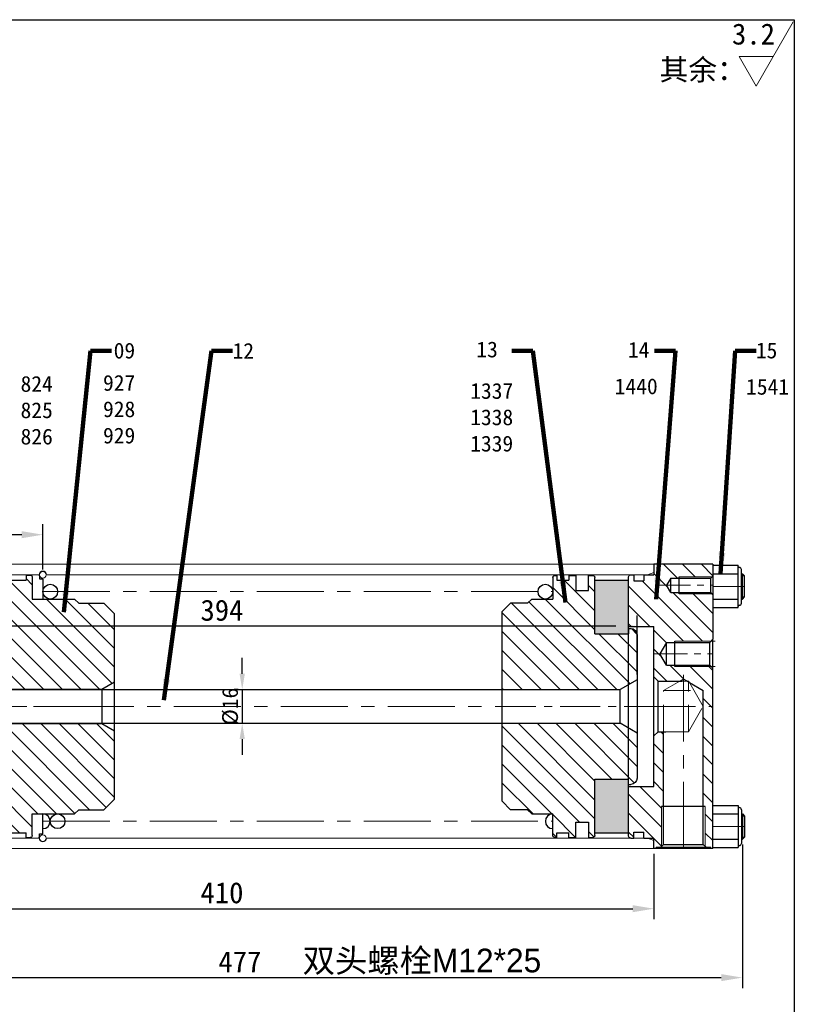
# Model space of a CAD drawing. Header units: millimetres. Extents: x 22960 to 25383, y 4534 to 5301.
# Tile 4 of 6: x 23713 to 24080, y 4834 to 5301. Entities that reach past the tile are written whole.
import ezdxf

# ---------------------------------------------------------------- set-up
doc = ezdxf.new("R2010")
doc.units = ezdxf.units.MM
doc.header["$MEASUREMENT"] = 0
doc.linetypes.add('CENTER', pattern=[50.8, 31.75, -6.35, 6.35, -6.35])
doc.linetypes.add('DASHED', pattern=[19.05, 12.7, -6.35])
doc.layers.get('Defpoints').update_dxf_attribs({"lineweight": 25})
for name, color, linetype, lineweight in [('图层1', 7, 'Continuous', 25), ('图层2', 3, 'CENTER', 13), ('图层3', 2, 'Continuous', 13), ('图层4', 1, 'Continuous', 30), ('图层5', 5, 'DASHED', 13), ('图层7', 4, 'Continuous', 13)]:
    doc.layers.add(name, color=color, linetype=linetype, lineweight=lineweight)
doc.dimstyles.new('ISO-25', dxfattribs={"dimscale": 2, "dimtxt": 2.5, "dimasz": 2.5, "dimexe": 1.25, "dimexo": 0.625, "dimtad": 1, "dimtxsty": 'Standard', "dimcen": 2.5, "dimadec": 0, "dimazin": 0, "dimtfac": 1, "dimtmove": 0, "dimatfit": 3, "dimfxl": 1, "dimarcsym": 0})

# ---------------------------------------------------------------- blocks, each defined once
blk = doc.blocks.new('*D1736')
at = {"layer": 'Defpoints', "color": 0}
for p in [(23818.21, 4983.25), (23818.21, 4967.25), (23818.21, 4967.25)]:
    blk.add_point(p, dxfattribs=at)
at = {"layer": '图层3', "color": 0, "lineweight": -2}
for p, q in [((23818.21, 4990.75), (23818.21, 4998.25)), ((23816.34, 4983.25), (23814.46, 4983.25)), ((23818.21, 4983.25), (23818.21, 4967.25)), ((23816.34, 4967.25), (23814.46, 4967.25)), ((23818.21, 4959.75), (23818.21, 4952.25))]:
    blk.add_line(p, q, dxfattribs=at)
at = {"layer": '图层3', "color": 0}
for points in [[(23816.96, 4990.75), (23819.46, 4990.75), (23818.21, 4983.25)], [(23819.46, 4959.75), (23816.96, 4959.75), (23818.21, 4967.25)]]:
    blk.add_solid(points, dxfattribs=at)
at = {"layer": '图层3', "color": 0, "insert": (23812.59, 4975.25), "char_height": 7.5, "attachment_point": 5, "rotation": 90}
blk.add_mtext('%%c16', dxfattribs=at)
blk = doc.blocks.new('*D1737')
at = {"layer": 'Defpoints', "color": 0}
for p in [(23611.59, 5013.36), (24005.59, 4987.87), (23611.59, 4980.91)]:
    blk.add_point(p, dxfattribs=at)
at = {"layer": '图层3', "color": 0, "lineweight": -2}
for p, q in [((23611.59, 4983.41), (23611.59, 5018.36)), ((24005.59, 4990.37), (24005.59, 5018.36)), ((23995.59, 5013.36), (23621.59, 5013.36))]:
    blk.add_line(p, q, dxfattribs=at)
at = {"layer": '图层3', "color": 0}
for points in [[(23621.59, 5015.03), (23621.59, 5011.7), (23611.59, 5013.36)], [(23995.59, 5011.7), (23995.59, 5015.03), (24005.59, 5013.36)]]:
    blk.add_solid(points, dxfattribs=at)
at = {"layer": '图层3', "color": 0, "insert": (23808.59, 5020.86), "char_height": 10, "attachment_point": 5}
blk.add_mtext('394', dxfattribs=at)
blk = doc.blocks.new('15铝活塞')
at = {"layer": '图层7'}
h = blk.add_hatch(dxfattribs=at)
h.set_pattern_fill('ANSI31', color=256, scale=50, style=0)
h.set_pattern_definition([(45, (-227.5286, -5.3617), (-4.419417, 4.419417), [])])
h.paths.add_polyline_path([(579.78, -6.1), (585.78, -2.64), (585.78, 29.75), (580.78, 34.75), (568.78, 34.75), (566.78, 36.75), (546.78, 36.75), (546.78, 47, 0.414214), (545.78, 48), (543.78, 48), (543.78, 45.75), (528.78, 45.75), (528.78, 48), (524.08, 48), (524.08, 40.5), (517.78, 40.5), (517.78, 48), (513.78, 48), (513.78, 38.25), (500.78, 38.25), (500.78, 40.75), (500.28, 40.75, 0.414214), (498.78, 39.25), (498.78, -0.25), (500.48, -0.25), (500.48, 0.45), (501.78, 0.45), (501.78, -0.25), (505.78, -0.25), (505.78, -1.25), (514.78, -1.25), (514.78, -6.1), (522.78, -6.1), (522.78, -4.15), (526.38, -4.15), (526.38, -6.1)])
h.paths.add_polyline_path([(526.38, -22.4), (526.38, -24.35), (522.78, -24.35), (522.78, -22.4), (514.78, -22.4), (514.78, -27.25), (505.78, -27.25), (505.78, -28.25), (501.78, -28.25), (501.78, -28.95), (500.48, -28.95), (500.48, -28.25), (498.78, -28.25), (498.78, -67.75, 0.414214), (500.28, -69.25), (500.78, -69.25), (500.78, -66.75), (513.78, -66.75), (513.78, -76.5), (517.78, -76.5), (517.78, -69), (524.08, -69), (524.08, -76.5), (528.78, -76.5), (528.78, -74.25), (543.78, -74.25), (543.78, -76.5), (545.78, -76.5, 0.414214), (546.78, -75.5), (546.78, -65.25), (566.78, -65.25), (568.78, -63.25), (580.78, -63.25), (585.78, -58.25), (585.78, -25.87), (579.78, -22.4)])
h.paths.add_polyline_path([(532.52, -23.92), (532.52, -4.59), (537.93, -4.59), (537.93, -23.92)], flags=9)
h.paths.add_polyline_path([(568.73, -21.67), (568.73, -4.26), (574.15, -4.26), (574.15, -21.67)], flags=9)
h.paths.add_polyline_path([(531.38, 9.25), (543.38, 9.25), (543.38, 3.84), (531.38, 3.84)], flags=24)
h.paths.add_polyline_path([(506.41, 15.18), (514.16, 15.18), (514.16, 10.18), (506.41, 10.18)], flags=24)
h.paths.add_polyline_path([(510.78, 21.04), (518.53, 21.04), (518.53, 16.04), (510.78, 16.04)], flags=24)
h.paths.add_polyline_path([(506.78, 28.29), (517.45, 28.29), (517.45, 22.87), (506.78, 22.87)], flags=24)
h.paths.add_polyline_path([(506.3, 36.68), (509, 31.99), (505.75, 30.12), (503.05, 34.81)], flags=24)
h.paths.add_polyline_path([(549.7, -53.75), (561.78, -53.75), (561.78, -57.5), (549.7, -57.5)], flags=24)
h.paths.add_polyline_path([(504.49, -32.74), (509.07, -32.74), (509.07, -36.49), (504.49, -36.49)], flags=24)
h.paths.add_polyline_path([(508.07, -40.33), (513.49, -40.33), (513.49, -44.08), (508.07, -44.08)], flags=24)
h.paths.add_polyline_path([(581.32, -31.15), (584.24, -31.15), (584.24, -34.9), (581.32, -34.9)], flags=24)
at = {"layer": '图层1'}
for p, q in [((513.78, 48), (517.78, 48)), ((513.78, 48), (513.78, 38.25)), ((517.78, 40.5), (517.78, 48)), ((524.08, 48), (528.78, 48)), ((524.08, 48), (524.08, 40.5)), ((528.78, 48), (528.78, 45.75)), ((543.78, 48), (543.78, 45.75)), ((543.78, 48), (545.78, 48)), ((546.78, 47), (546.78, 36.75)), ((528.78, 45.75), (543.78, 45.75)), ((498.78, 39.25), (498.78, -67.75)), ((500.78, 40.75), (500.28, 40.75)), ((500.78, 40.75), (500.78, 38.25)), ((513.78, 38.25), (500.78, 38.25)), ((546.78, 36.75), (566.78, 36.75)), ((566.78, 36.75), (568.78, 34.75)), ((568.78, 34.75), (580.78, 34.75)), ((580.78, 34.75), (585.78, 29.75)), ((585.78, 29.75), (585.78, -58.25)), ((500.48, 0.45), (500.48, -28.95)), ((500.48, 0.45), (501.78, 0.45)), ((501.78, 0.45), (501.78, -28.95)), ((498.78, -0.25), (500.48, -0.25)), ((501.78, -0.25), (505.78, -0.25)), ((505.78, -0.25), (505.78, -28.25)), ((505.78, -1.25), (514.78, -1.25)), ((514.78, -1.25), (514.78, -27.25)), ((522.78, -4.15), (522.78, -24.35)), ((522.78, -4.15), (526.38, -4.15)), ((526.38, -4.15), (526.38, -24.35)), ((579.78, -6.1), (585.78, -2.64)), ((514.78, -6.1), (522.78, -6.1)), ((526.38, -6.1), (579.78, -6.1)), ((579.78, -22.4), (579.78, -6.1)), ((514.78, -22.4), (522.78, -22.4)), ((526.38, -22.4), (579.78, -22.4)), ((579.78, -22.4), (585.78, -25.87)), ((505.78, -27.25), (514.78, -27.25)), ((522.78, -24.35), (526.38, -24.35)), ((498.78, -28.25), (500.48, -28.25)), ((500.48, -28.95), (501.78, -28.95)), ((501.78, -28.25), (505.78, -28.25)), ((580.78, -63.25), (585.78, -58.25)), ((546.78, -65.25), (566.78, -65.25)), ((546.78, -75.5), (546.78, -65.25)), ((566.78, -65.25), (568.78, -63.25)), ((568.78, -63.25), (580.78, -63.25)), ((500.78, -69.25), (500.28, -69.25)), ((513.78, -66.75), (500.78, -66.75)), ((500.78, -69.25), (500.78, -66.75)), ((513.78, -76.5), (513.78, -66.75)), ((517.78, -69), (517.78, -76.5)), ((524.08, -76.5), (524.08, -69)), ((528.78, -74.25), (543.78, -74.25)), ((528.78, -76.5), (528.78, -74.25)), ((543.78, -76.5), (543.78, -74.25)), ((513.78, -76.5), (517.78, -76.5)), ((524.08, -76.5), (528.78, -76.5)), ((543.78, -76.5), (545.78, -76.5))]:
    blk.add_line(p, q, dxfattribs=at)
at = {"layer": '图层1', "ltscale": 0.5}
for p, q in [((517.78, 40.5), (524.08, 40.5)), ((517.78, -69), (524.08, -69))]:
    blk.add_line(p, q, dxfattribs=at)
at = {"layer": '图层1'}
for centre, radius, start, end in [((545.78, 47), 1, 0, 90), ((500.28, 39.25), 1.5, 90, 180), ((500.28, -67.75), 1.5, 180, 270), ((545.78, -75.5), 1, 270, 0)]:
    blk.add_arc(centre, radius, start, end, dxfattribs=at)
at = {"layer": '图层2', "ltscale": 0.5}
blk.add_line((496.48, -14.25), (590.7, -14.25), dxfattribs=at)
blk = doc.blocks.new('15小活塞')
at = {"layer": '图层7'}
h = blk.add_hatch(dxfattribs=at)
h.set_pattern_fill('ANSI31', color=256, scale=2, style=0)
h.set_pattern_definition([(45, (0, 0), (-4.490128, 4.490128), [])])
h.paths.add_polyline_path([(1171.02, 2.28, 0.414214), (1168.02, 5.28), (1167.02, 5.28), (1167.02, 2.78), (1151.02, 2.78), (1151.02, 29.48, 0.414214), (1150.02, 30.48), (1148.02, 30.48), (1148.02, 23.28), (1142.02, 23.28), (1142.02, 30.48), (1138.62, 30.48), (1138.62, 28.28), (1133.02, 28.28), (1133.02, 30.48), (1132.02, 30.48, 0.414214), (1131.02, 29.48), (1131.02, 19.28), (1121.02, 19.28), (1119.02, 17.28), (1111.02, 17.28), (1107.02, 13.28), (1107.02, -23.72), (1141.08, -23.72), (1139.06, -20.22), (1143.1, -20.22), (1141.08, -23.72), (1163.02, -23.72), (1171.02, -19.1)])
h.paths.add_polyline_path([(1171.02, -44.34), (1163.02, -39.72), (1107.02, -39.72), (1107.02, -76.72), (1111.02, -80.72), (1119.02, -80.72), (1121.02, -82.72), (1131.02, -82.72), (1131.02, -92.92, 0.414214), (1132.02, -93.92), (1133.02, -93.92), (1133.02, -91.72), (1138.62, -91.72), (1138.62, -93.92), (1142.02, -93.92), (1142.02, -86.72), (1148.02, -86.72), (1148.02, -93.92), (1150.02, -93.92, 0.414214), (1151.02, -92.92), (1151.02, -66.22), (1167.02, -66.22), (1167.02, -68.72), (1168.02, -68.72, 0.414214), (1171.02, -65.72)])
h.paths.add_polyline_path([(1165.56, -11.6), (1168.48, -11.6), (1168.48, -15.35), (1165.56, -15.35)], flags=24)
h.paths.add_polyline_path([(1126.02, 13.16), (1138.1, 13.16), (1138.1, 9.41), (1126.02, 9.41)], flags=24)
h.paths.add_polyline_path([(1137.41, -19.41), (1142.83, -19.41), (1142.83, -15.66), (1137.41, -15.66)], flags=24)
at = {"layer": '图层1'}
for p, q in [((1131.02, 29.78), (1131.02, 19.28)), ((1133.02, 30.48), (1133.02, 28.28)), ((1133.02, 28.28), (1138.62, 28.28)), ((1138.62, 30.48), (1138.62, 28.28)), ((1142.02, 30.48), (1142.02, 23.28)), ((1148.02, 23.28), (1148.02, 30.48)), ((1151.02, 29.48), (1151.02, 2.78)), ((1119.02, 17.28), (1121.02, 19.28)), ((1121.02, 19.28), (1131.02, 19.28)), ((1142.02, 23.28), (1148.02, 23.28)), ((1111.02, 17.28), (1107.02, 13.28)), ((1119.02, 17.28), (1111.02, 17.28)), ((1119.02, 17.28), (1119.02, 17.28)), ((1107.02, 13.28), (1107.02, -76.72)), ((1167.02, 5.28), (1167.02, 2.78)), ((1167.02, 5.28), (1168.02, 5.28)), ((1151.02, 2.78), (1167.02, 2.78)), ((1171.02, -65.72), (1171.02, 2.28)), ((1171.02, -19.1), (1163.02, -23.72)), ((1107.02, -23.72), (1163.02, -23.72)), ((1163.02, -23.72), (1163.02, -39.72)), ((1107.02, -39.72), (1163.02, -39.72)), ((1171.02, -44.34), (1163.02, -39.72)), ((1151.02, -66.22), (1167.02, -66.22)), ((1151.02, -66.22), (1151.02, -92.92)), ((1167.02, -68.72), (1167.02, -66.22)), ((1167.02, -68.72), (1168.02, -68.72)), ((1111.02, -80.72), (1107.02, -76.72)), ((1119.02, -80.72), (1111.02, -80.72)), ((1119.02, -80.72), (1119.02, -80.72)), ((1119.02, -80.72), (1121.02, -82.72)), ((1121.02, -82.72), (1131.02, -82.72)), ((1131.02, -93.22), (1131.02, -82.72)), ((1142.02, -93.92), (1142.02, -86.72)), ((1142.02, -86.72), (1148.02, -86.72)), ((1148.02, -86.72), (1148.02, -93.92)), ((1133.02, -91.72), (1138.62, -91.72)), ((1133.02, -93.92), (1133.02, -91.72)), ((1138.62, -93.92), (1138.62, -91.72))]:
    blk.add_line(p, q, dxfattribs=at)
at = {"layer": '图层1', "ltscale": 0.6}
for p, q in [((1132.02, 30.48), (1133.02, 30.48)), ((1138.62, 30.48), (1142.02, 30.48)), ((1148.02, 30.48), (1150.02, 30.48)), ((1132.02, -93.92), (1133.02, -93.92)), ((1138.62, -93.92), (1142.02, -93.92)), ((1148.02, -93.92), (1150.02, -93.92))]:
    blk.add_line(p, q, dxfattribs=at)
at = {"layer": '图层1'}
for centre, radius, start, end in [((1132.02, 29.48), 1, 90, 180), ((1150.02, 29.48), 1, 0, 90), ((1168.02, 2.28), 3, 0, 90), ((1168.02, -65.72), 3, 270, 0), ((1132.02, -92.92), 1, 180, 270), ((1150.02, -92.92), 1, 270, 0)]:
    blk.add_arc(centre, radius, start, end, dxfattribs=at)
at = {"layer": '图层2', "ltscale": 0.6}
blk.add_line((1104.01, -31.72), (1173.31, -31.72), dxfattribs=at)
blk = doc.blocks.new('125-135后发兰')
at = {"layer": '图层7'}
h = blk.add_hatch(dxfattribs=at)
h.set_pattern_fill('ANSI31', color=256, scale=2, style=0)
h.set_pattern_definition([(45, (126.245, -377.435), (-4.49013, 4.49013), [])])
h.paths.add_polyline_path([(727.57, -630.09), (726.57, -630.09), (726.57, -611.09), (726.07, -610.59), (723.97, -610.59), (723.97, -610.09), (722.97, -610.09), (722.97, -615.09), (718.27, -615.09), (718.27, -617.89), (713.47, -617.89), (713.47, -615.09), (711.97, -615.09, 0.414214), (710.97, -616.09), (710.97, -639.59), (722.97, -639.59), (722.97, -663.59), (724.97, -665.59), (727.57, -665.59)])
h.paths.add_polyline_path([(746.37, -677.59), (750.97, -677.59), (750.97, -610.09), (749.97, -610.09), (749.97, -610.59), (747.87, -610.59), (747.37, -611.09), (747.37, -630.09), (746.37, -630.09)])
h.paths.add_polyline_path([(750.97, -677.59), (746.37, -677.59), (746.37, -685.16), (739.81, -688.95), (739.44, -689.59), (738.7, -689.59), (736.97, -690.59), (735.24, -689.59), (724.97, -689.59), (722.97, -691.59), (722.97, -702.59), (725.85, -702.59), (728.97, -697.19), (732.97, -697.19), (732.97, -696.59), (750.07, -696.59), (750.97, -695.69)])
h.paths.add_polyline_path([(734.97, -731.09), (750.57, -731.09), (750.97, -730.69), (750.97, -709.49), (750.07, -708.59), (732.97, -708.59), (732.97, -707.99), (728.97, -707.99), (725.85, -702.59), (722.97, -702.59), (722.97, -715.59), (710.97, -715.59), (710.97, -739.09, 0.414214), (711.97, -740.09), (713.47, -740.09), (713.47, -737.29), (718.27, -737.29), (718.27, -740.09), (722.97, -740.09), (722.97, -745.09), (750.97, -745.09), (750.97, -739.49), (750.57, -739.09), (734.97, -739.09), (734.97, -738.49), (730.97, -738.49), (729.01, -735.09), (730.97, -731.69), (734.97, -731.69)])
h.paths.add_polyline_path([(737.01, -689.19), (746.93, -689.19), (746.93, -694.44), (737.01, -694.44)], flags=25)
h.paths.add_polyline_path([(736.18, -707.95), (743.76, -707.95), (743.76, -713.2), (736.18, -713.2)], flags=25)
h.paths.add_polyline_path([(739.76, -722.01), (746.18, -722.01), (746.18, -727.26), (739.76, -727.26)], flags=24)
at = {"layer": '图层1'}
for p, q in [((750.97, -610.09), (722.97, -610.09)), ((722.97, -610.09), (722.97, -615.09)), ((722.97, -610.09), (722.97, -615.09)), ((723.97, -610.09), (723.97, -610.59)), ((749.97, -610.59), (723.97, -610.59)), ((726.07, -610.59), (727.57, -612.09)), ((727.57, -612.09), (727.57, -665.59)), ((727.57, -612.09), (746.37, -612.09)), ((747.87, -610.59), (746.37, -612.09)), ((746.37, -612.09), (746.37, -685.16)), ((749.97, -610.09), (749.97, -610.59)), ((750.97, -610.09), (750.97, -709.49)), ((710.97, -616.09), (710.97, -739.09)), ((711.97, -615.09), (713.47, -615.09)), ((713.47, -615.09), (713.47, -617.89)), ((718.27, -615.09), (722.97, -615.09)), ((718.27, -615.09), (718.27, -617.89)), ((713.47, -617.89), (718.27, -617.89)), ((747.37, -630.09), (726.57, -630.09)), ((710.97, -639.59), (722.97, -639.59)), ((722.97, -639.59), (722.97, -715.59)), ((724.97, -665.59), (722.97, -663.59)), ((724.97, -665.59), (724.97, -689.59)), ((724.97, -665.59), (728.57, -665.59)), ((739.81, -688.95), (746.37, -685.16)), ((724.97, -689.59), (722.97, -691.59)), ((724.97, -689.59), (736.24, -689.59)), ((735.24, -689.59), (736.97, -690.59)), ((738.7, -689.59), (736.97, -690.59)), ((738.7, -689.59), (739.44, -689.59)), ((739.81, -688.95), (739.44, -689.59)), ((739.44, -689.16), (739.44, -689.59)), ((750.97, -695.69), (749.47, -697.19)), ((728.97, -697.19), (725.85, -702.59)), ((728.97, -697.19), (749.47, -697.19)), ((728.97, -697.19), (728.97, -707.99)), ((732.97, -696.59), (732.97, -708.59)), ((749.47, -697.19), (749.47, -707.99)), ((728.97, -707.99), (725.85, -702.59)), ((728.97, -707.99), (749.47, -707.99)), ((749.47, -707.99), (750.97, -709.49)), ((750.97, -745.09), (750.97, -709.49)), ((710.97, -715.59), (722.97, -715.59)), ((730.97, -731.69), (729.01, -735.09)), ((730.97, -731.69), (749.97, -731.69)), ((730.97, -731.69), (730.97, -738.49)), ((734.97, -731.09), (734.97, -739.09)), ((749.97, -731.69), (750.97, -730.69)), ((749.97, -731.69), (749.97, -738.49)), ((713.47, -740.09), (713.47, -737.29)), ((713.47, -737.29), (718.27, -737.29)), ((718.27, -740.09), (718.27, -737.29)), ((730.97, -738.49), (729.01, -735.09)), ((711.97, -740.09), (713.47, -740.09)), ((718.27, -740.09), (722.97, -740.09)), ((722.97, -745.09), (722.97, -740.09)), ((722.97, -745.09), (722.97, -740.09)), ((730.97, -738.49), (749.97, -738.49)), ((749.97, -738.49), (750.97, -739.49)), ((750.97, -745.09), (722.97, -745.09))]:
    blk.add_line(p, q, dxfattribs=at)
for centre, start, end in [((711.97, -616.09), 90, 180), ((711.97, -739.09), 180, 270)]:
    blk.add_arc(centre, 1, start, end, dxfattribs=at)
at = {"layer": '图层2'}
for p, q in [((736.97, -610.09), (736.97, -693.34)), ((710.97, -677.59), (750.97, -677.59))]:
    blk.add_line(p, q, dxfattribs=at)
at = {"layer": '图层2', "ltscale": 0.5}
for p, q in [((722.97, -702.59), (750.97, -702.59)), ((724.47, -735.09), (750.97, -735.09))]:
    blk.add_line(p, q, dxfattribs=at)
at = {"layer": '图层5'}
for p, q in [((727.57, -665.59), (739.44, -665.59)), ((727.57, -665.59), (727.57, -685.16)), ((739.44, -665.59), (739.44, -689.16)), ((739.44, -665.59), (746.37, -677.59)), ((746.37, -677.59), (739.81, -688.95)), ((727.57, -685.16), (746.37, -685.16)), ((727.57, -685.16), (735.24, -689.59)), ((735.24, -689.59), (738.7, -689.59)), ((738.7, -689.59), (739.81, -688.95))]:
    blk.add_line(p, q, dxfattribs=at)
at = {"layer": '图层7'}
for p, q in [((726.57, -611.09), (726.57, -630.09)), ((747.37, -611.09), (747.37, -630.09)), ((732.97, -696.59), (750.07, -696.59)), ((732.97, -708.59), (750.07, -708.59)), ((734.97, -731.09), (750.57, -731.09)), ((734.97, -739.09), (750.57, -739.09))]:
    blk.add_line(p, q, dxfattribs=at)
blk = doc.blocks.new('*D1740')
at = {"layer": 'Defpoints', "color": 0}
for p in [(23603.59, 4907.75), (24013.59, 4907.75), (24013.59, 4879.26)]:
    blk.add_point(p, dxfattribs=at)
at = {"layer": '图层3', "color": 0, "lineweight": -2}
for p, q in [((23603.59, 4905.25), (23603.59, 4874.26)), ((24013.59, 4905.25), (24013.59, 4874.26)), ((23613.59, 4879.26), (24003.59, 4879.26))]:
    blk.add_line(p, q, dxfattribs=at)
at = {"layer": '图层3', "color": 0}
for points in [[(23613.59, 4880.93), (23613.59, 4877.59), (23603.59, 4879.26)], [(24003.59, 4877.59), (24003.59, 4880.93), (24013.59, 4879.26)]]:
    blk.add_solid(points, dxfattribs=at)
at = {"layer": '图层3', "color": 0, "insert": (23808.59, 4886.76), "char_height": 10, "attachment_point": 5}
blk.add_mtext('410', dxfattribs=at)
blk = doc.blocks.new('*D1741')
at = {"layer": 'Defpoints', "color": 0}
for p in [(23603.59, 5056.79), (23603.59, 5042.75), (23723.59, 5037.75)]:
    blk.add_point(p, dxfattribs=at)
at = {"layer": '图层3', "color": 0, "lineweight": -2}
for p, q in [((23603.59, 5045.25), (23603.59, 5061.79)), ((23723.59, 5040.25), (23723.59, 5061.79)), ((23713.59, 5056.79), (23613.59, 5056.79))]:
    blk.add_line(p, q, dxfattribs=at)
at = {"layer": '图层3', "color": 0}
for points in [[(23613.59, 5058.45), (23613.59, 5055.12), (23603.59, 5056.79)], [(23713.59, 5055.12), (23713.59, 5058.45), (23723.59, 5056.79)]]:
    blk.add_solid(points, dxfattribs=at)
at = {"layer": '图层3', "color": 0, "insert": (23663.59, 5064.29), "char_height": 10, "attachment_point": 5}
blk.add_mtext('120', dxfattribs=at)
blk = doc.blocks.new('*D2081')
at = {"layer": 'Defpoints', "color": 0}
for p in [(24055.59, 4912.25), (23578.59, 4905.3), (24055.59, 4846.54)]:
    blk.add_point(p, dxfattribs=at)
at = {"layer": '图层3', "color": 0, "lineweight": -2}
for p, q in [((24055.59, 4909.75), (24055.59, 4841.54)), ((23578.59, 4902.8), (23578.59, 4841.54)), ((23588.59, 4846.54), (24045.59, 4846.54))]:
    blk.add_line(p, q, dxfattribs=at)
at = {"layer": '图层3', "color": 0}
for points in [[(23588.59, 4848.21), (23588.59, 4844.87), (23578.59, 4846.54)], [(24045.59, 4844.87), (24045.59, 4848.21), (24055.59, 4846.54)]]:
    blk.add_solid(points, dxfattribs=at)
at = {"layer": '图层3', "color": 0, "insert": (23817.09, 4854.04), "char_height": 10, "attachment_point": 5}
blk.add_mtext('477', dxfattribs=at)

msp = doc.modelspace()

# ---------------------------------------------------------------- hatches: boundary and pattern name
at = {"layer": '图层7'}
h = msp.add_hatch(dxfattribs=at)
h.set_pattern_fill('ANGLE', color=256, scale=5, angle=315)
h.set_pattern_definition([(45, (21983.9484, 5304.6346), (-0.9722718, 0.9722718), [1, -0.375]), (135, (21983.9484, 5304.6346), (-0.9722718, -0.9722718), [1, -0.375])])
h.paths.add_polyline_path([(24001.594, 4915.251), (23985.594, 4915.251), (23985.594, 4940.751), (24001.594, 4940.751)])
h.paths.add_polyline_path([(24001.594, 5009.751), (23985.594, 5009.751), (23985.594, 5035.251), (24001.594, 5035.251)])

# ---------------------------------------------------------------- linework, layer by layer
at = {"layer": '图层1'}
for p, q in [((24041.594, 5042.251), (24053.594, 5042.251)), ((24041.594, 5038.251), (24053.594, 5038.251)), ((24053.594, 5022.251), (24053.594, 5042.251)), ((24054.094, 5041.251), (24054.094, 5041.251)), ((24055.094, 5024.251), (24055.094, 5040.251)), ((24055.094, 5038.251), (24055.594, 5038.251)), ((24055.594, 5026.251), (24055.594, 5038.251)), ((24056.594, 5037.251), (24055.594, 5038.251)), ((23721.794, 5037.751), (23721.794, 5037.251)), ((23721.794, 5037.251), (23721.994, 5037.251)), ((23721.994, 5037.251), (23721.994, 5035.751)), ((23721.994, 5035.751), (23723.594, 5035.751)), ((23723.594, 5035.751), (23723.594, 5026.251)), ((23985.594, 5035.251), (24001.594, 5035.251)), ((24056.594, 5027.251), (24056.594, 5037.251)), ((24041.594, 5026.251), (24053.594, 5026.251)), ((24055.094, 5026.251), (24055.594, 5026.251)), ((24055.594, 5026.251), (24056.594, 5027.251)), ((24041.594, 5022.251), (24053.594, 5022.251)), ((24054.094, 5023.251), (24054.094, 5023.251)), ((23614.857, 4983.251), (23941.594, 4983.251)), ((23614.857, 4967.251), (23941.594, 4967.251)), ((24041.594, 4928.251), (24053.594, 4928.251)), ((24053.594, 4928.251), (24053.594, 4908.251)), ((24054.094, 4927.251), (24054.094, 4927.251)), ((24055.094, 4926.251), (24055.094, 4910.251)), ((23723.594, 4914.751), (23723.594, 4924.251)), ((24041.594, 4924.251), (24053.594, 4924.251)), ((24055.094, 4924.251), (24055.594, 4924.251)), ((24055.594, 4924.251), (24055.594, 4912.251)), ((24055.594, 4924.251), (24056.594, 4923.251)), ((24056.594, 4923.251), (24056.594, 4913.251)), ((23721.794, 4912.751), (23721.794, 4913.251)), ((23721.794, 4913.251), (23721.994, 4913.251)), ((23721.994, 4913.251), (23721.994, 4914.751)), ((23721.994, 4914.751), (23723.594, 4914.751)), ((23985.594, 4915.251), (24001.594, 4915.251)), ((24041.594, 4912.251), (24053.594, 4912.251)), ((24055.094, 4912.251), (24055.594, 4912.251)), ((24056.594, 4913.251), (24055.594, 4912.251)), ((24041.594, 4908.251), (24053.594, 4908.251)), ((24054.094, 4909.251), (24054.094, 4909.251))]:
    msp.add_line(p, q, dxfattribs=at)
for centre in [(23727.094, 5029.751), (23962.094, 5029.751), (23730.594, 4920.751)]:
    msp.add_circle(centre, 3.5, dxfattribs=at)
for centre, radius, start, end in [((23723.594, 5037.551), 1.8, 6.37937, 173.62063), ((24054.094, 5041.751), 0.5, 180, 270), ((24054.094, 5040.251), 1, 0, 90), ((24054.094, 5024.251), 1, 270, 0), ((24054.094, 5022.751), 0.5, 90, 180), ((24054.094, 4927.751), 0.5, 180, 270), ((24054.094, 4926.251), 1, 0, 90), ((23723.594, 4920.751), 3.5, 270, 90), ((23965.594, 4920.751), 3.5, 90, 270), ((23723.594, 4912.951), 1.8, 186.37937, 353.62063), ((24054.094, 4908.751), 0.5, 90, 180), ((24054.094, 4910.251), 1, 270, 0)]:
    msp.add_arc(centre, radius, start, end, dxfattribs=at)
at = {"layer": '图层2'}
for p, q in [((23723.594, 5029.751), (23965.594, 5029.751)), ((24041.594, 5032.251), (24056.594, 5032.251)), ((23074.594, 4975.209), (23941.594, 4975.209)), ((23723.594, 4920.751), (23965.594, 4920.751)), ((24041.594, 4918.251), (24056.594, 4918.251))]:
    msp.add_line(p, q, dxfattribs=at)
at = {"layer": '图层3'}
for p, q in [((24062.154, 5269.72), (24079.714, 5300.134)), ((24054.071, 5283.72), (24070.237, 5283.72)), ((24062.154, 5269.72), (24054.071, 5283.72))]:
    msp.add_line(p, q, dxfattribs=at)
at = {"layer": '图层4'}
for p, q in [((22960.233, 5301.228), (24080.233, 5301.228)), ((24080.233, 5301.228), (24080.233, 4541.228))]:
    msp.add_line(p, q, dxfattribs=at)
at = {"layer": '图层7'}
for p, q in [((23603.594, 5042.751), (24013.594, 5042.751)), ((24010.594, 5037.751), (24013.594, 5038.843)), ((24013.594, 5038.843), (24013.594, 5042.751)), ((23606.594, 5037.751), (23721.805, 5037.751)), ((23725.194, 5037.751), (24010.594, 5037.751)), ((24056.594, 5037.251), (24055.094, 5037.251)), ((24056.594, 5027.251), (24055.094, 5027.251)), ((24025.594, 5006.251), (24042.694, 5006.251)), ((24025.594, 4994.251), (24042.694, 4994.251)), ((24056.594, 4923.251), (24055.094, 4923.251)), ((23606.594, 4912.751), (23721.794, 4912.751)), ((23725.383, 4912.751), (24010.594, 4912.751)), ((24010.594, 4912.751), (24013.594, 4911.659)), ((24056.594, 4913.251), (24055.094, 4913.251)), ((23603.594, 4907.751), (24013.594, 4907.751)), ((24013.594, 4911.659), (24013.594, 4907.751))]:
    msp.add_line(p, q, dxfattribs=at)
for centre in [(23723.594, 5037.751), (23723.594, 4912.751)]:
    msp.add_circle(centre, 1.6, dxfattribs=at)

# ---------------------------------------------------------------- block references
at = {"layer": '图层1', "xscale": -1, "rotation": 180}
for name, p in [('125-135后发兰', (23290.623, 4297.663)), ('15小活塞', (22834.576, 4943.533))]:
    msp.add_blockref(name, p, dxfattribs=at)
at = {"layer": '图层7', "xscale": -1, "rotation": 180}
msp.add_blockref('15铝活塞', (23171.814, 4960.997), dxfattribs=at)

# ---------------------------------------------------------------- texts
at = {"layer": '图层3'}
msp.add_text('3.2', height=10, dxfattribs=at).set_placement((24050.648, 5289.434))
at = {"layer": '图层3', "attachment_point": 1}
for s, insert, char_height, width in [('{\\f宋体|b0|i0|c134|p54;其余：}', (24016.306, 5282.489), 10, 9.947598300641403e-14), ('824\\P825\\P826', (23713.018, 5132.112), 7.5, 29.90013), ('927\\P928\\P929', (23752.151, 5132.592), 7.5, 29.90013), ('1337\\P1338\\P1339', (23926.412, 5128.771), 7.5, 54.65482), ('1440', (23995, 5130.967), 7.5, 54.65482), ('1541', (24057.342, 5130.738), 7.5, 54.65482)]:
    msp.add_mtext(s, dxfattribs=dict(at, insert=insert, char_height=char_height, width=width))
at = {"layer": '图层3'}
for s, insert, char_height, attachment_point in [('09', (23767.405, 5140.283), 7.5, 9), ('12', (23813.602, 5147.783), 7.5, 1), ('13', (23929.324, 5148.461), 7.5, 1), ('14', (24001.254, 5148.252), 7.5, 1), ('\\P15', (24072.182, 5140.348), 7.5, 9), ('{\\f隶书|b0|i0|c134|p49;\\C2;双头螺栓M12*25}', (23846.89, 4860.289), 11.25, 1)]:
    msp.add_mtext(s, dxfattribs=dict(at, insert=insert, char_height=char_height, attachment_point=attachment_point))

# ---------------------------------------------------------------- dimensions: what is measured, and where the dimension line sits
for base, p1, p2, override, picture, middle in [((23603.594, 5056.786), (23723.594, 5037.751), (23603.594, 5042.751), {"dimscale": 4, "dimdsep": 46, "dimpost": ''}, '*D1741', (23663.594, 5064.286)), ((23611.594, 5013.364), (24005.594, 4987.87), (23611.594, 4980.913), {"dimscale": 4, "dimdsep": 46, "dimpost": '', "dimtxsty": 'Standard'}, '*D1737', (23808.594, 5020.864)), ((24013.594, 4879.258), (23603.594, 4907.751), (24013.594, 4907.751), {"dimscale": 4, "dimdsep": 46, "dimpost": ''}, '*D1740', (23808.594, 4886.758))]:
    dim = msp.add_linear_dim(base=base, p1=p1, p2=p2, angle=180, dimstyle='ISO-25', override=override, dxfattribs=at)
    dim.commit()
    dim.dimension.update_dxf_attribs({"geometry": picture, "text_midpoint": middle})
dim = msp.add_linear_dim(base=(23818.212, 4967.251), p1=(23818.212, 4983.251), p2=(23818.212, 4967.251), angle=270, dimstyle='ISO-25', override={"dimscale": 3, "dimpost": '%%c<>'}, dxfattribs=at)
dim.commit()
dim.dimension.update_dxf_attribs({"geometry": '*D1736', "text_midpoint": (23818.212, 4975.251), "dimtype": 160})
dim = msp.add_linear_dim(base=(24055.594, 4846.541), p1=(23578.594, 4905.295), p2=(24055.594, 4912.251), dimstyle='ISO-25', override={"dimscale": 4, "dimdsep": 46, "dimpost": ''}, dxfattribs=at)
dim.commit()
dim.dimension.update_dxf_attribs({"geometry": '*D2081', "text_midpoint": (23817.094, 4854.041)})

# ---------------------------------------------------------------- leaders
at = {"layer": '图层3', "annotation_type": 0, "has_hookline": 1}
for points, hookline_direction, text_width in [([(23733.55, 5019.967), (23746.155, 5144.033), (23756.155, 5144.033)], 0, 11.25), ([(23781.028, 4978.285), (23803.602, 5144.033), (23813.602, 5144.033)], 0, 10), ([(23971.605, 5024.663), (23956.213, 5144.033), (23946.213, 5144.033)], 1, 10), ([(24014.739, 5026.136), (24023.89, 5144.033), (24013.89, 5144.033)], 1, 10), ([(24045.277, 5038.251), (24052.182, 5144.033), (24062.182, 5144.033)], 0, 10)]:
    msp.add_leader(points, dimstyle='ISO-25', override={"dimscale": 4, "dimtxt": 2.5, "dimasz": 2.5, "dimgap": 0.625, "dimtad": 0, "dimtxsty": 'Standard', "dimclrd": 0, "dimlwd": 65534}, dxfattribs=dict(at, hookline_direction=hookline_direction, text_width=text_width))

doc.saveas('drawing.dxf')
